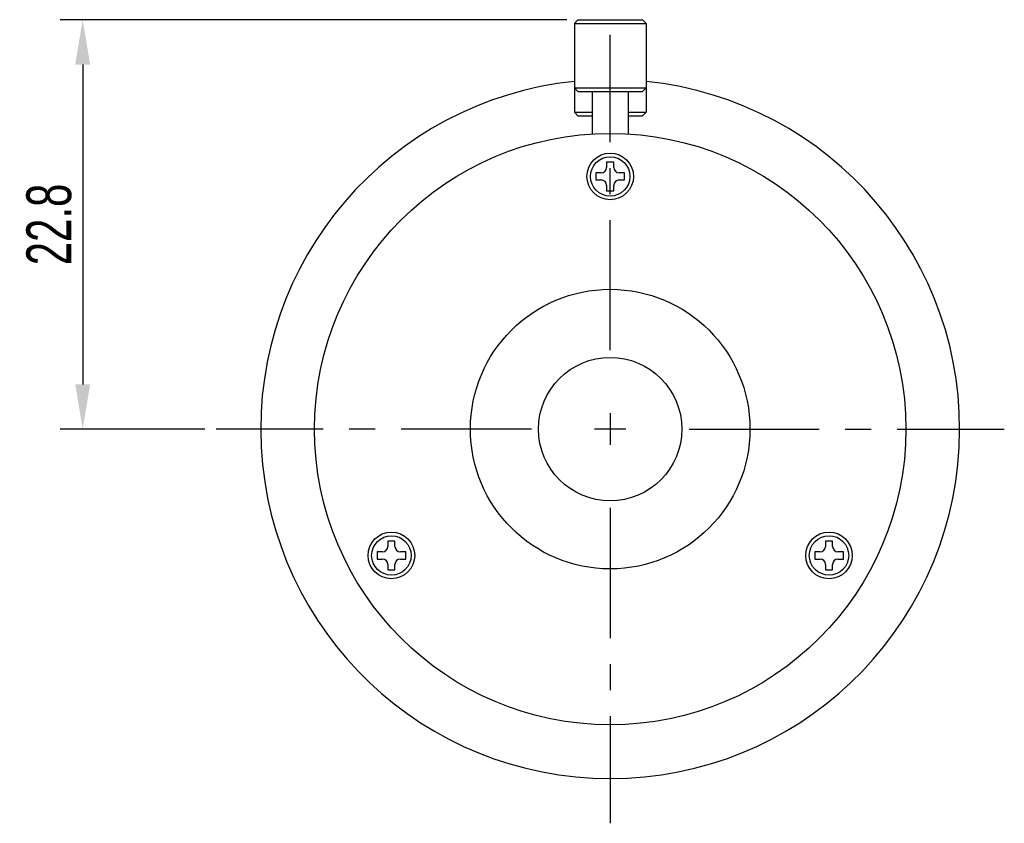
# Model space of a CAD drawing. Header units: millimetres. Extents: x 33 to 201, y 240 to 408.
# Tile 6 of 8: x 118 to 173, y 245 to 289. Entities that reach past the tile are written whole.
import ezdxf

# ---------------------------------------------------------------- set-up
doc = ezdxf.new("R2010")
doc.units = ezdxf.units.MM
doc.header["$LTSCALE"] = 19.36
doc.header["$PDMODE"] = 3
doc.header["$PDSIZE"] = 8
doc.linetypes.add('CENTER', pattern=[0.6, 0.375, -0.075, 0.075, -0.075])
doc.layers.get('0').update_dxf_attribs({"linetype": 'CONTINUOUS'})
doc.layers.get('Defpoints').update_dxf_attribs({"linetype": 'CONTINUOUS'})
for name, color, linetype in [('02___PRT_ALL_AXES', 7, 'CONTINUOUS'), ('DEFAULT_1', 7, 'CENTER'), ('標注線', 7, 'CONTINUOUS')]:
    doc.layers.add(name, color=color, linetype=linetype)
doc.styles.get("Standard").update_dxf_attribs({"font": 'txt', "width": 0.7})
doc.dimstyles.new('ISO-25', dxfattribs={"dimtxt": 2.5, "dimasz": 2.5, "dimexe": 1.25, "dimexo": 0.625, "dimtad": 1, "dimdec": 4, "dimdsep": 46, "dimlunit": 6, "dimtxsty": 'STANDARD', "dimcen": 2.5, "dimadec": 0, "dimazin": 0, "dimtfac": 1, "dimtdec": 4, "dimtmove": 0, "dimatfit": 3, "dimfxl": 1, "dimtolj": 1, "dimtzin": 0, "dimarcsym": 0})

# ---------------------------------------------------------------- blocks, each defined once
blk = doc.blocks.new('*D92')
at = {"layer": 'Defpoints', "color": 0, "transparency": 16777216}
for p in [(148.975, 289.39), (121.337, 266.542), (128.781, 266.542)]:
    blk.add_point(p, dxfattribs=at)
at = {"layer": '標注線', "color": 0, "lineweight": -2, "transparency": 16777216}
for p, q in [((148.35, 289.39), (120.087, 289.39)), ((121.337, 286.89), (121.337, 269.042)), ((128.156, 266.542), (120.087, 266.542))]:
    blk.add_line(p, q, dxfattribs=at)
at = {"layer": '標注線', "color": 0, "transparency": 16777216}
for points in [[(120.92, 286.89), (121.754, 286.89), (121.337, 289.39)], [(120.92, 269.042), (121.754, 269.042), (121.337, 266.542)]]:
    blk.add_solid(points, dxfattribs=at)
at = {"layer": '標注線', "color": 0, "transparency": 16777216, "insert": (119.462, 277.966), "char_height": 2.5, "attachment_point": 5, "rotation": 90}
blk.add_mtext('22.8', dxfattribs=at)

msp = doc.modelspace()

# ---------------------------------------------------------------- linework, layer by layer
at = {"color": 7, "linetype": 'Continuous'}
for p, q in [((148.974, 289.387), (148.774, 289.187)), ((148.774, 289.187), (152.774, 289.187)), ((148.974, 289.387), (152.574, 289.387)), ((152.574, 289.387), (152.774, 289.187)), ((148.974, 285.387), (148.774, 285.587)), ((148.774, 285.587), (152.774, 285.587)), ((148.974, 285.387), (152.574, 285.387)), ((152.574, 285.387), (152.774, 285.587)), ((148.974, 284.027), (148.774, 284.227)), ((148.774, 284.227), (149.774, 284.227)), ((151.774, 284.227), (152.774, 284.227)), ((152.574, 284.027), (152.774, 284.227)), ((148.974, 284.027), (149.774, 284.027)), ((151.774, 284.027), (152.574, 284.027)), ((150.574, 281.448), (150.574, 281.148)), ((150.974, 281.448), (150.574, 281.448)), ((150.974, 281.148), (150.974, 281.448)), ((149.974, 280.848), (149.974, 280.448)), ((150.274, 280.848), (149.974, 280.848)), ((151.574, 280.848), (151.274, 280.848)), ((151.574, 280.448), (151.574, 280.848)), ((149.974, 280.448), (150.274, 280.448)), ((151.274, 280.448), (151.574, 280.448)), ((150.574, 280.148), (150.574, 279.848)), ((150.574, 279.848), (150.974, 279.848)), ((150.974, 279.848), (150.974, 280.148)), ((150.774, 267.428), (150.774, 265.668)), ((151.654, 266.548), (149.894, 266.548)), ((138.363, 260.298), (138.363, 259.998)), ((138.763, 260.298), (138.363, 260.298)), ((138.763, 259.998), (138.763, 260.298)), ((163.185, 260.298), (162.785, 260.298)), ((162.785, 260.298), (162.785, 259.998)), ((163.185, 259.998), (163.185, 260.298)), ((137.763, 259.698), (137.763, 259.298)), ((138.063, 259.698), (137.763, 259.698)), ((139.363, 259.698), (139.063, 259.698)), ((139.363, 259.298), (139.363, 259.698)), ((162.485, 259.698), (162.185, 259.698)), ((162.185, 259.698), (162.185, 259.298)), ((163.785, 259.698), (163.485, 259.698)), ((163.785, 259.298), (163.785, 259.698)), ((137.763, 259.298), (138.063, 259.298)), ((138.363, 258.998), (138.363, 258.698)), ((138.763, 258.698), (138.763, 258.998)), ((139.063, 259.298), (139.363, 259.298)), ((162.185, 259.298), (162.485, 259.298)), ((162.785, 258.998), (162.785, 258.698)), ((163.185, 258.698), (163.185, 258.998)), ((163.485, 259.298), (163.785, 259.298)), ((138.363, 258.698), (138.763, 258.698)), ((162.785, 258.698), (163.185, 258.698))]:
    msp.add_line(p, q, dxfattribs=at)
for centre, radius in [((150.774, 266.548), 16.5), ((150.774, 280.648), 1.1), ((150.774, 266.548), 7.8), ((150.774, 266.548), 4), ((138.563, 259.498), 1.1), ((162.985, 259.498), 1.1)]:
    msp.add_circle(centre, radius, dxfattribs=at)
for centre, start, end in [((150.274, 281.148), 270, 0), ((151.274, 281.148), 180, 270), ((150.274, 280.148), 0, 90), ((151.274, 280.148), 90, 180), ((138.063, 259.998), 270, 0), ((139.063, 259.998), 180, 270), ((162.485, 259.998), 270, 0), ((163.485, 259.998), 180, 270), ((138.063, 258.998), 0, 90), ((139.063, 258.998), 90, 180), ((162.485, 258.998), 0, 90), ((163.485, 258.998), 90, 180)]:
    msp.add_arc(centre, 0.3, start, end, dxfattribs=at)
at = {"layer": '02___PRT_ALL_AXES', "color": 7, "linetype": 'Continuous'}
for p, q in [((148.774, 289.187), (148.774, 284.227)), ((152.774, 289.187), (152.774, 284.227)), ((149.774, 285.387), (149.774, 282.979)), ((151.774, 285.387), (151.774, 282.979))]:
    msp.add_line(p, q, dxfattribs=at)
for centre in [(150.774, 280.648), (138.563, 259.498), (162.985, 259.498)]:
    msp.add_circle(centre, 1.3, dxfattribs=at)
msp.add_arc((150.774, 266.548), 19.5, 95.8948, 84.1052, dxfattribs=at)
at = {"layer": 'DEFAULT_1', "color": 7, "linetype": 'CENTER'}
for p, q in [((150.774, 270.948), (150.774, 288.541)), ((146.374, 266.548), (128.78, 266.548)), ((155.174, 266.548), (172.767, 266.548)), ((150.774, 262.148), (150.774, 244.554))]:
    msp.add_line(p, q, dxfattribs=at)

# ---------------------------------------------------------------- dimensions: what is measured, and where the dimension line sits
at = {"layer": '標注線'}
dim = msp.add_linear_dim(base=(121.337, 266.542), p1=(148.975, 289.39), p2=(128.781, 266.542), angle=90, text='22.8', dimstyle='ISO-25', override={"dimdec": 2, "dimdsep": 44, "dimlunit": 2, "dimtdec": 2, "dimtolj": 0, "dimtzin": 8}, dxfattribs=at)
dim.commit()
dim.dimension.update_dxf_attribs({"geometry": '*D92', "text_midpoint": (119.462, 277.966)})

doc.saveas('drawing.dxf')
